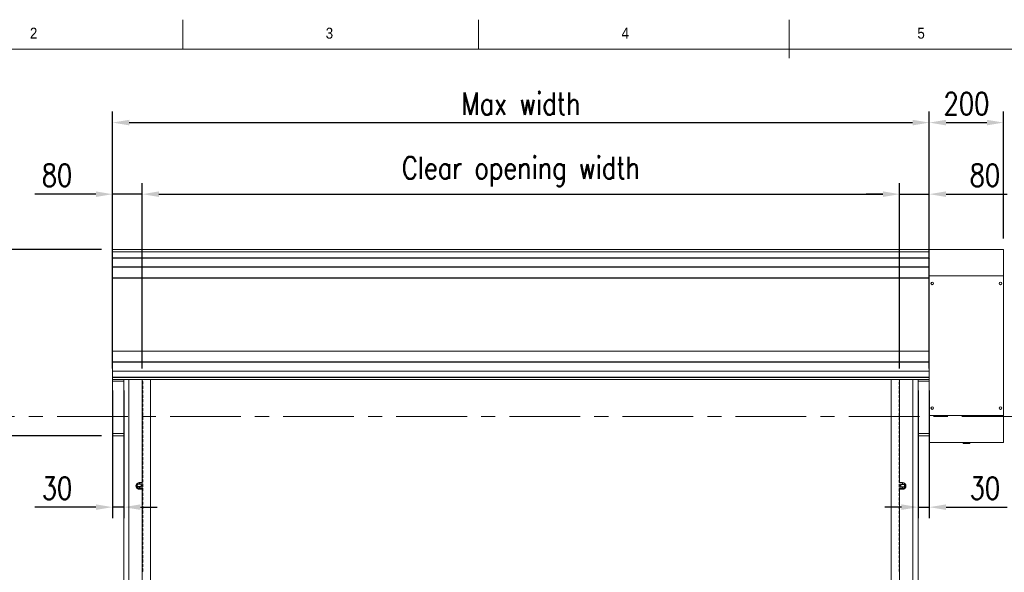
# Model space of a CAD drawing. Header units: millimetres. Extents: x 10824 to 17790, y 974 to 5976.
# Tile 5 of 6: x 12268 to 14922, y 4287 to 5776. Entities that reach past the tile are written whole.
import ezdxf

# ---------------------------------------------------------------- set-up
doc = ezdxf.new("R2010")
doc.units = ezdxf.units.MM
doc.header["$LTSCALE"] = 50
doc.header["$PDSIZE"] = -1
doc.linetypes.add('CENTERX2', pattern=[20.32, 12.7, -2.54, 2.54, -2.54])
doc.layers.add('FORMAT', color=7, linetype='Continuous')
doc.styles.add('NYIP', font='romans.shx', dxfattribs={"width": 0.8})
doc.styles.add('SLDTEXTSTYLE0', font='Gothic.ttf', dxfattribs={"width": 0.913})
doc.dimstyles.new('STANDARD35', dxfattribs={"dimscale": 35, "dimtxt": 2, "dimasz": 1.5, "dimexe": 1, "dimexo": 1, "dimgap": 0.7, "dimtad": 1, "dimdec": 0, "dimdsep": 46, "dimtxsty": 'NYIP', "dimcen": 0, "dimclrd": 1, "dimclre": 1, "dimclrt": 2, "dimadec": 0, "dimazin": 0, "dimtfac": 1, "dimtdec": 0, "dimtix": 1, "dimtmove": 0, "dimatfit": 3, "dimfxl": 0, "dimtvp": 1, "dimtolj": 1, "dimtzin": 0, "dimarcsym": 0})

# ---------------------------------------------------------------- blocks, each defined once
blk = doc.blocks.new('A$C7C9C4F3F')
at = {"color": 7, "lineweight": 5}
blk.add_line((8295, 11245.4), (8295, 11503.7), dxfattribs=at)
at = {"layer": 'FORMAT', "color": 7, "lineweight": 5}
for p, q in [((4209.3, 11503.7), (4209.3, 11304.4)), ((6202.3, 11304.4), (6202.3, 11503.7)), ((16199.3, 11304.4), (199.3, 11304.4))]:
    blk.add_line(p, q, dxfattribs=at)
at = {"color": 7, "lineweight": 5, "char_height": 73.8, "attachment_point": 1, "style": 'SLDTEXTSTYLE0'}
for s, insert in [('2', (3179.5, 11449.8)), ('3', (5172.6, 11449.8)), ('4', (7165.6, 11449.8)), ('5', (9158.6, 11449.8))]:
    blk.add_mtext(s, dxfattribs=dict(at, insert=insert))
blk = doc.blocks.new('*D60')
at = {"color": 1, "lineweight": -2, "transparency": 16777216}
for p, q in [((14949.6, 5156.5), (15141.3, 5156.5)), ((15111.3, 5111.5), (15111.3, 4681.5)), ((14949.6, 4636.5), (15141.3, 4636.5))]:
    blk.add_line(p, q, dxfattribs=at)
at = {"color": 1, "transparency": 16777216}
for points in [[(15103.8, 5111.5), (15118.8, 5111.5), (15111.3, 5156.5)], [(15103.8, 4681.5), (15118.8, 4681.5), (15111.3, 4636.5)]]:
    blk.add_solid(points, dxfattribs=at)
at = {"layer": 'Defpoints', "color": 0, "transparency": 16777216}
for p in [(14919.6, 5156.5), (14919.6, 4636.5), (15111.3, 4636.5)]:
    blk.add_point(p, dxfattribs=at)
at = {"color": 2, "lineweight": 5, "transparency": 16777216, "insert": (15060.3, 4896.5), "char_height": 60, "attachment_point": 5, "rotation": 90, "style": 'NYIP'}
blk.add_mtext('\\A1;520', dxfattribs=at)
blk = doc.blocks.new('*D65')
at = {"color": 1, "lineweight": -2, "transparency": 16777216}
for p, q in [((12518.6, 5186.5), (12518.6, 5528.7)), ((14719.6, 5186.5), (14719.6, 5528.7)), ((12563.6, 5498.7), (14674.6, 5498.7))]:
    blk.add_line(p, q, dxfattribs=at)
at = {"color": 1, "transparency": 16777216}
for points in [[(12563.6, 5506.2), (12563.6, 5491.2), (12518.6, 5498.7)], [(14674.6, 5506.2), (14674.6, 5491.2), (14719.6, 5498.7)]]:
    blk.add_solid(points, dxfattribs=at)
at = {"layer": 'Defpoints', "color": 0, "transparency": 16777216}
for p in [(14719.6, 5498.7), (12518.6, 5156.5), (14719.6, 5156.5)]:
    blk.add_point(p, dxfattribs=at)
at = {"color": 2, "lineweight": 5, "transparency": 16777216, "insert": (13619.1, 5549.7), "char_height": 60, "attachment_point": 5, "style": 'NYIP'}
blk.add_mtext('\\A1;Max width', dxfattribs=at)
blk = doc.blocks.new('*D72')
at = {"color": 1, "lineweight": -2, "transparency": 16777216}
for p, q in [((12488.6, 5156.5), (11710.5, 5156.5)), ((11740.5, 5111.5), (11740.5, 2903.6)), ((12518.6, 2858.6), (11710.5, 2858.6))]:
    blk.add_line(p, q, dxfattribs=at)
at = {"color": 1, "transparency": 16777216}
for points in [[(11733, 5111.5), (11748, 5111.5), (11740.5, 5156.5)], [(11733, 2903.6), (11748, 2903.6), (11740.5, 2858.6)]]:
    blk.add_solid(points, dxfattribs=at)
at = {"layer": 'Defpoints', "color": 0, "transparency": 16777216}
for p in [(12518.6, 5156.5), (11740.5, 2858.6), (12548.6, 2858.6)]:
    blk.add_point(p, dxfattribs=at)
at = {"color": 2, "lineweight": 5, "transparency": 16777216, "insert": (11679.5, 4007.6), "char_height": 60, "attachment_point": 5, "rotation": 90, "style": 'NYIP'}
blk.add_mtext('\\A1;Max height', dxfattribs=at)
blk = doc.blocks.new('*D77')
at = {"color": 1, "lineweight": -2, "transparency": 16777216}
for p, q in [((14719.6, 5186.5), (14719.6, 5528.7)), ((14919.6, 5186.5), (14919.6, 5528.7)), ((14764.6, 5498.7), (14874.6, 5498.7))]:
    blk.add_line(p, q, dxfattribs=at)
at = {"color": 1, "transparency": 16777216}
for points in [[(14764.6, 5506.2), (14764.6, 5491.2), (14719.6, 5498.7)], [(14874.6, 5506.2), (14874.6, 5491.2), (14919.6, 5498.7)]]:
    blk.add_solid(points, dxfattribs=at)
at = {"layer": 'Defpoints', "color": 0, "transparency": 16777216}
for p in [(14919.6, 5498.7), (14719.6, 5156.5), (14919.6, 5156.5)]:
    blk.add_point(p, dxfattribs=at)
at = {"color": 2, "lineweight": 5, "transparency": 16777216, "insert": (14819.6, 5549.7), "char_height": 60, "attachment_point": 5, "style": 'NYIP'}
blk.add_mtext('\\A1;200', dxfattribs=at)
blk = doc.blocks.new('*D80')
at = {"color": 1, "lineweight": -2, "transparency": 16777216}
for p, q in [((12518.6, 4776.5), (12518.6, 4432.6)), ((12548.6, 4776.5), (12548.6, 4432.6)), ((12473.6, 4462.6), (12308.9, 4462.6)), ((12548.6, 4462.6), (12518.6, 4462.6)), ((12593.6, 4462.6), (12638.6, 4462.6))]:
    blk.add_line(p, q, dxfattribs=at)
at = {"color": 1, "transparency": 16777216}
for points in [[(12473.6, 4470.1), (12473.6, 4455.1), (12518.6, 4462.6)], [(12593.6, 4470.1), (12593.6, 4455.1), (12548.6, 4462.6)]]:
    blk.add_solid(points, dxfattribs=at)
at = {"layer": 'Defpoints', "color": 0, "transparency": 16777216}
for p in [(12518.6, 4806.5), (12548.6, 4806.5), (12548.6, 4462.6)]:
    blk.add_point(p, dxfattribs=at)
at = {"color": 2, "lineweight": 5, "transparency": 16777216, "insert": (12368.7, 4513.6), "char_height": 60, "attachment_point": 5, "style": 'NYIP'}
blk.add_mtext('\\A1;30', dxfattribs=at)
blk = doc.blocks.new('*D81')
at = {"color": 1, "lineweight": -2, "transparency": 16777216}
for p, q in [((12518.6, 4836.5), (12518.6, 5335.8)), ((12598.6, 4836.5), (12598.6, 5335.8)), ((12473.6, 5305.8), (12308.9, 5305.8)), ((12598.6, 5305.8), (12518.6, 5305.8)), ((12643.6, 5305.8), (12688.6, 5305.8))]:
    blk.add_line(p, q, dxfattribs=at)
at = {"color": 1, "transparency": 16777216}
for points in [[(12473.6, 5313.3), (12473.6, 5298.3), (12518.6, 5305.8)], [(12643.6, 5313.3), (12643.6, 5298.3), (12598.6, 5305.8)]]:
    blk.add_solid(points, dxfattribs=at)
at = {"layer": 'Defpoints', "color": 0, "transparency": 16777216}
for p in [(12598.6, 5305.8), (12518.6, 4806.5), (12598.6, 4806.5)]:
    blk.add_point(p, dxfattribs=at)
at = {"color": 2, "lineweight": 5, "transparency": 16777216, "insert": (12368.7, 5356.8), "char_height": 60, "attachment_point": 5, "style": 'NYIP'}
blk.add_mtext('\\A1;80', dxfattribs=at)
blk = doc.blocks.new('*D84')
at = {"color": 1, "lineweight": -2, "transparency": 16777216}
for p, q in [((12598.6, 4836.5), (12598.6, 5335.8)), ((14639.6, 4836.5), (14639.6, 5335.8)), ((12643.6, 5305.8), (14594.6, 5305.8))]:
    blk.add_line(p, q, dxfattribs=at)
at = {"color": 1, "transparency": 16777216}
for points in [[(12643.6, 5313.3), (12643.6, 5298.3), (12598.6, 5305.8)], [(14594.6, 5313.3), (14594.6, 5298.3), (14639.6, 5305.8)]]:
    blk.add_solid(points, dxfattribs=at)
at = {"layer": 'Defpoints', "color": 0, "transparency": 16777216}
for p in [(14639.6, 5305.8), (12598.6, 4806.5), (14639.6, 4806.5)]:
    blk.add_point(p, dxfattribs=at)
at = {"color": 2, "lineweight": 5, "transparency": 16777216, "insert": (13619.1, 5366.8), "char_height": 60, "attachment_point": 5, "style": 'NYIP'}
blk.add_mtext('\\A1;Clear opening width', dxfattribs=at)
blk = doc.blocks.new('*D85')
at = {"color": 1, "lineweight": -2, "transparency": 16777216}
for p, q in [((14689.6, 4776.5), (14689.6, 4432.6)), ((14719.6, 4776.5), (14719.6, 4432.6)), ((14644.6, 4462.6), (14599.6, 4462.6)), ((14689.6, 4462.6), (14719.6, 4462.6)), ((14764.6, 4462.6), (14929.3, 4462.6))]:
    blk.add_line(p, q, dxfattribs=at)
at = {"color": 1, "transparency": 16777216}
for points in [[(14644.6, 4470.1), (14644.6, 4455.1), (14689.6, 4462.6)], [(14764.6, 4470.1), (14764.6, 4455.1), (14719.6, 4462.6)]]:
    blk.add_solid(points, dxfattribs=at)
at = {"layer": 'Defpoints', "color": 0, "transparency": 16777216}
for p in [(14689.6, 4806.5), (14719.6, 4806.5), (14689.6, 4462.6)]:
    blk.add_point(p, dxfattribs=at)
at = {"color": 2, "lineweight": 5, "transparency": 16777216, "insert": (14869.4, 4513.6), "char_height": 60, "attachment_point": 5, "rotation": 0, "style": 'NYIP'}
blk.add_mtext('\\A1;30', dxfattribs=at)
blk = doc.blocks.new('*D86')
at = {"color": 1, "lineweight": -2, "transparency": 16777216}
for p, q in [((14639.6, 4836.5), (14639.6, 5335.8)), ((14719.6, 4836.5), (14719.6, 5335.8)), ((14594.6, 5305.8), (14549.6, 5305.8)), ((14639.6, 5305.8), (14719.6, 5305.8)), ((14764.6, 5305.8), (14929.3, 5305.8))]:
    blk.add_line(p, q, dxfattribs=at)
at = {"color": 1, "transparency": 16777216}
for points in [[(14594.6, 5313.3), (14594.6, 5298.3), (14639.6, 5305.8)], [(14764.6, 5313.3), (14764.6, 5298.3), (14719.6, 5305.8)]]:
    blk.add_solid(points, dxfattribs=at)
at = {"layer": 'Defpoints', "color": 0, "transparency": 16777216}
for p in [(14639.6, 5305.8), (14639.6, 4806.5), (14719.6, 4806.5)]:
    blk.add_point(p, dxfattribs=at)
at = {"color": 2, "lineweight": 5, "transparency": 16777216, "insert": (14869.4, 5356.8), "char_height": 60, "attachment_point": 5, "rotation": 0, "style": 'NYIP'}
blk.add_mtext('\\A1;80', dxfattribs=at)
blk = doc.blocks.new('*D87')
at = {"color": 1, "lineweight": -2, "transparency": 16777216}
for p, q in [((12488.6, 5156.5), (12187.3, 5156.5)), ((12217.3, 4700), (12217.3, 5111.5)), ((12488.6, 4655), (12187.3, 4655))]:
    blk.add_line(p, q, dxfattribs=at)
at = {"color": 1, "transparency": 16777216}
for points in [[(12209.8, 5111.5), (12224.8, 5111.5), (12217.3, 5156.5)], [(12209.8, 4700), (12224.8, 4700), (12217.3, 4655)]]:
    blk.add_solid(points, dxfattribs=at)
at = {"layer": 'Defpoints', "color": 0, "transparency": 16777216}
for p in [(12217.3, 5156.5), (12518.6, 5156.5), (12518.6, 4655)]:
    blk.add_point(p, dxfattribs=at)
at = {"color": 2, "lineweight": 5, "transparency": 16777216, "insert": (12166.3, 4905.8), "char_height": 60, "attachment_point": 5, "rotation": 90, "style": 'NYIP'}
blk.add_mtext('\\A1;500', dxfattribs=at)

msp = doc.modelspace()

# ---------------------------------------------------------------- linework, layer by layer
at = {"color": 7, "lineweight": 5, "true_color": 0xffffff}
msp.add_line((12518.6, 4655), (12518.6, 5156.5), dxfattribs=at)
at = {"color": 7, "lineweight": 5}
for p, q in [((12518.6, 5156.5), (14719.6, 5156.5)), ((12518.6, 5156.5), (14719.6, 5156.5)), ((12518.6, 5150.8), (14719.6, 5150.8)), ((12518.6, 5150.5), (14719.6, 5150.5)), ((14919.6, 5156.5), (14719.6, 5156.5)), ((14719.6, 5156.5), (14719.6, 5150.8)), ((14719.6, 5156.5), (14719.6, 5150.8)), ((14719.6, 5156.5), (14719.6, 5156.5)), ((14719.6, 5156.5), (14719.6, 5156.5)), ((14719.6, 5150.8), (14719.6, 5150.5)), ((14719.6, 5150.8), (14719.6, 5150.5)), ((14719.6, 5150.5), (14719.6, 5134.4)), ((14719.6, 5150.5), (14719.6, 5134.4)), ((14919.6, 5085.5), (14919.6, 5156.5)), ((12518.6, 5134.4), (14719.6, 5134.4)), ((12518.6, 5133.7), (14719.6, 5133.7)), ((14719.6, 5134.4), (14719.6, 5133.7)), ((14719.6, 5134.4), (14719.6, 5133.7)), ((14719.7, 5133.7), (14719.6, 5132.7)), ((14719.6, 5133.7), (14719.6, 5109.7)), ((14719.6, 5133.7), (14719.6, 5109.7)), ((12518.6, 5109.7), (14719.6, 5109.7)), ((12518.6, 5108.8), (14719.6, 5108.8)), ((14719.6, 5109.7), (14719.6, 5108.8)), ((14719.6, 5109.7), (14719.6, 5108.8)), ((14719.6, 5108.8), (14719.6, 5080.4)), ((14719.6, 5108.8), (14719.6, 5080.4)), ((12518.6, 5080.4), (14719.6, 5080.4)), ((12518.6, 5079.9), (14719.6, 5079.9)), ((14919.6, 5085.5), (14719.6, 5085.5)), ((14719.6, 5080.4), (14719.6, 5079.9)), ((14719.6, 5080.4), (14719.6, 5079.9)), ((14719.6, 5079.9), (14719.6, 5077.8)), ((14719.6, 5079.9), (14719.6, 4883.1)), ((14719.6, 5066.5), (14719.6, 5077.8)), ((14919.6, 4709.5), (14919.6, 5085.5)), ((12518.6, 4883.1), (14719.6, 4883.1)), ((12518.6, 4882.6), (14719.6, 4882.6)), ((14719.6, 4883.1), (14719.6, 4882.6)), ((14719.6, 4882.6), (14719.6, 4854.2)), ((12518.6, 4854.2), (14719.6, 4854.2)), ((12518.6, 4853.3), (14719.6, 4853.3)), ((12518.6, 4829.3), (14719.6, 4829.3)), ((14719.6, 4854.2), (14719.6, 4853.3)), ((14719.6, 4853.3), (14719.6, 4829.3)), ((14719.6, 4829.3), (14719.6, 4828.6)), ((12518.6, 4828.6), (14719.6, 4828.6)), ((12518.6, 4812.6), (14719.6, 4812.6)), ((12518.6, 4812.2), (14719.6, 4812.2)), ((12518.6, 4806.6), (14719.6, 4806.6)), ((12518.6, 4806.5), (14719.6, 4806.5)), ((12548.6, 4801.6), (12548.6, 4806.5)), ((12562.6, 4806.5), (12562.6, 2858.6)), ((12598.6, 4806.5), (12598.6, 4528.6)), ((12600.1, 4805.5), (12598.6, 4805.5)), ((12600.1, 4806.5), (12600.1, 4805.5)), ((12621.1, 3138), (12621.1, 4806.5)), ((14617.1, 4806.5), (14617.1, 3138)), ((14638.1, 4804.8), (14638.1, 4806.5)), ((14638.1, 4804.8), (14639.6, 4804.8)), ((14639.6, 4528.6), (14639.6, 4806.5)), ((14675.6, 3243.6), (14675.6, 4806.5)), ((14689.6, 4801.6), (14689.6, 4806.5)), ((14719.6, 4828.6), (14719.6, 4812.6)), ((14719.6, 4812.6), (14719.6, 4812.2)), ((14719.6, 4812.2), (14719.6, 4806.6)), ((14719.6, 4806.6), (14719.6, 4806.5)), ((14719.6, 4801.6), (14719.6, 4806.5)), ((12518.6, 4801.6), (12548.6, 4801.6)), ((12548.6, 4661.5), (12548.6, 4801.6)), ((12600.1, 4801.3), (12598.6, 4801.3)), ((12600.1, 4793.5), (12598.6, 4793.5)), ((12600.1, 4789.3), (12598.6, 4789.3)), ((12600.1, 4781.5), (12598.6, 4781.5)), ((12600.1, 4777.3), (12598.6, 4777.3)), ((12600.1, 4801.3), (12600.1, 4793.5)), ((12600.1, 4789.3), (12600.1, 4781.5)), ((12600.1, 4777.3), (12600.1, 4769.5)), ((14638.1, 4792.8), (14638.1, 4800.5)), ((14638.1, 4800.5), (14639.6, 4800.5)), ((14638.1, 4792.8), (14639.6, 4792.8)), ((14638.1, 4780.8), (14638.1, 4788.5)), ((14638.1, 4788.5), (14639.6, 4788.5)), ((14638.1, 4780.8), (14639.6, 4780.8)), ((14638.1, 4768.8), (14638.1, 4776.5)), ((14638.1, 4776.5), (14639.6, 4776.5)), ((14689.6, 4801.6), (14719.6, 4801.6)), ((14689.6, 4661.5), (14689.6, 4801.6)), ((14719.6, 4661.4), (14719.6, 4801.6)), ((12600.1, 4769.5), (12598.6, 4769.5)), ((12600.1, 4765.3), (12598.6, 4765.3)), ((12600.1, 4757.5), (12598.6, 4757.5)), ((12600.1, 4753.3), (12598.6, 4753.3)), ((12600.1, 4765.3), (12600.1, 4757.5)), ((12600.1, 4753.3), (12600.1, 4745.5)), ((14638.1, 4768.8), (14639.6, 4768.8)), ((14638.1, 4756.8), (14638.1, 4764.5)), ((14638.1, 4764.5), (14639.6, 4764.5)), ((14638.1, 4756.8), (14639.6, 4756.8)), ((14638.1, 4752.5), (14639.6, 4752.5)), ((14638.1, 4744.8), (14638.1, 4752.5)), ((12600.1, 4745.5), (12598.6, 4745.5)), ((12600.1, 4741.3), (12598.6, 4741.3)), ((12600.1, 4733.5), (12598.6, 4733.5)), ((12600.1, 4729.3), (12598.6, 4729.3)), ((12600.1, 4741.3), (12600.1, 4733.5)), ((12600.1, 4729.3), (12600.1, 4721.5)), ((14638.1, 4744.8), (14639.6, 4744.8)), ((14638.1, 4732.8), (14638.1, 4740.5)), ((14638.1, 4740.5), (14639.6, 4740.5)), ((14638.1, 4732.8), (14639.6, 4732.8)), ((14638.1, 4728.5), (14639.6, 4728.5)), ((14638.1, 4720.8), (14638.1, 4728.5)), ((12600.1, 4721.5), (12598.6, 4721.5)), ((12600.1, 4717.3), (12598.6, 4717.3)), ((12600.1, 4709.5), (12598.6, 4709.5)), ((12600.1, 4705.3), (12598.6, 4705.3)), ((12600.1, 4697.5), (12598.6, 4697.5)), ((12600.1, 4717.3), (12600.1, 4709.5)), ((12600.1, 4705.3), (12600.1, 4697.5)), ((14638.1, 4720.8), (14639.6, 4720.8)), ((14638.1, 4708.8), (14638.1, 4716.5)), ((14638.1, 4716.5), (14639.6, 4716.5)), ((14638.1, 4708.8), (14639.6, 4708.8)), ((14638.1, 4704.5), (14639.6, 4704.5)), ((14638.1, 4696.8), (14638.1, 4704.5)), ((14638.1, 4696.8), (14639.6, 4696.8)), ((14919.6, 4709.5), (14719.6, 4709.5)), ((14919.6, 4636.5), (14919.6, 4709.5)), ((12600.1, 4693.3), (12598.6, 4693.3)), ((12600.1, 4685.5), (12598.6, 4685.5)), ((12600.1, 4681.3), (12598.6, 4681.3)), ((12600.1, 4673.5), (12598.6, 4673.5)), ((12600.1, 4693.3), (12600.1, 4685.5)), ((12600.1, 4681.3), (12600.1, 4673.5)), ((14638.1, 4692.5), (14639.6, 4692.5)), ((14638.1, 4684.8), (14638.1, 4692.5)), ((14638.1, 4684.8), (14639.6, 4684.8)), ((14638.1, 4680.5), (14639.6, 4680.5)), ((14638.1, 4672.8), (14638.1, 4680.5)), ((14638.1, 4672.8), (14639.6, 4672.8)), ((12518.6, 4661.4), (12548.6, 4661.4)), ((12518.6, 4655), (12548.6, 4655)), ((12548.6, 4661.5), (12548.6, 2858.6)), ((12600.1, 4669.3), (12598.6, 4669.3)), ((12600.1, 4661.5), (12598.6, 4661.5)), ((12600.1, 4657.3), (12598.6, 4657.3)), ((12600.1, 4649.5), (12598.6, 4649.5)), ((12600.1, 4645.3), (12598.6, 4645.3)), ((12600.1, 4669.3), (12600.1, 4661.5)), ((12600.1, 4657.3), (12600.1, 4649.5)), ((12600.1, 4645.3), (12600.1, 4637.5)), ((14638.1, 4668.5), (14639.6, 4668.5)), ((14638.1, 4660.8), (14638.1, 4668.5)), ((14638.1, 4660.8), (14639.6, 4660.8)), ((14638.1, 4648.8), (14638.1, 4656.5)), ((14638.1, 4656.5), (14639.6, 4656.5)), ((14638.1, 4648.8), (14639.6, 4648.8)), ((14638.1, 4636.8), (14638.1, 4644.5)), ((14638.1, 4644.5), (14639.6, 4644.5)), ((14689.6, 3208.8), (14689.6, 4661.5)), ((14689.6, 4661.4), (14719.6, 4661.4)), ((14689.6, 4655), (14719.6, 4655)), ((14719.6, 4655), (14719.6, 4661.4)), ((12600.1, 4637.5), (12598.6, 4637.5)), ((12600.1, 4633.3), (12598.6, 4633.3)), ((12600.1, 4625.5), (12598.6, 4625.5)), ((12600.1, 4621.3), (12598.6, 4621.3)), ((12600.1, 4633.3), (12600.1, 4625.5)), ((12600.1, 4621.3), (12600.1, 4613.5)), ((14638.1, 4636.8), (14639.6, 4636.8)), ((14638.1, 4624.8), (14638.1, 4632.5)), ((14638.1, 4632.5), (14639.6, 4632.5)), ((14638.1, 4624.8), (14639.6, 4624.8)), ((14638.1, 4620.5), (14639.6, 4620.5)), ((14638.1, 4612.8), (14638.1, 4620.5)), ((14719.6, 4638.5), (14719.6, 4636.5)), ((14919.6, 4636.5), (14719.6, 4636.5)), ((14810.6, 4633.8), (14810.6, 4636.5)), ((14819.6, 4633.8), (14810.6, 4633.8)), ((14828.6, 4633.8), (14819.6, 4633.8)), ((14828.6, 4636.5), (14828.6, 4633.8)), ((12600.1, 4613.5), (12598.6, 4613.5)), ((12600.1, 4609.3), (12598.6, 4609.3)), ((12600.1, 4601.5), (12598.6, 4601.5)), ((12600.1, 4597.3), (12598.6, 4597.3)), ((12600.1, 4609.3), (12600.1, 4601.5)), ((12600.1, 4597.3), (12600.1, 4589.5)), ((14638.1, 4612.8), (14639.6, 4612.8)), ((14638.1, 4608.5), (14639.6, 4608.5)), ((14638.1, 4600.8), (14638.1, 4608.5)), ((14638.1, 4600.8), (14639.6, 4600.8)), ((14638.1, 4588.8), (14638.1, 4596.5)), ((14638.1, 4596.5), (14639.6, 4596.5)), ((12600.1, 4589.5), (12598.6, 4589.5)), ((12600.1, 4585.3), (12598.6, 4585.3)), ((12600.1, 4577.5), (12598.6, 4577.5)), ((12600.1, 4573.3), (12598.6, 4573.3)), ((12600.1, 4565.5), (12598.6, 4565.5)), ((12600.1, 4585.3), (12600.1, 4577.5)), ((12600.1, 4573.3), (12600.1, 4565.5)), ((14638.1, 4588.8), (14639.6, 4588.8)), ((14638.1, 4584.5), (14639.6, 4584.5)), ((14638.1, 4576.8), (14638.1, 4584.5)), ((14638.1, 4576.8), (14639.6, 4576.8)), ((14638.1, 4572.5), (14639.6, 4572.5)), ((14638.1, 4564.8), (14638.1, 4572.5)), ((14638.1, 4564.8), (14639.6, 4564.8)), ((12600.1, 4561.3), (12598.6, 4561.3)), ((12600.1, 4553.5), (12598.6, 4553.5)), ((12600.1, 4549.3), (12598.6, 4549.3)), ((12600.1, 4541.5), (12598.6, 4541.5)), ((12600.1, 4561.3), (12600.1, 4553.5)), ((12600.1, 4549.3), (12600.1, 4541.5)), ((14638.1, 4560.5), (14639.6, 4560.5)), ((14638.1, 4552.8), (14638.1, 4560.5)), ((14638.1, 4552.8), (14639.6, 4552.8)), ((14638.1, 4548.5), (14639.6, 4548.5)), ((14638.1, 4540.8), (14638.1, 4548.5)), ((14638.1, 4540.8), (14639.6, 4540.8)), ((12583, 4514.7), (12583, 4524.4)), ((12585.8, 4527.2), (12585.8, 4525.4)), ((12585.8, 4517.4), (12585.8, 4513.4)), ((12586.1, 4525.1), (12586.1, 4525.4)), ((12586.1, 4525.4), (12591.1, 4525.4)), ((12586.1, 4524.8), (12586.1, 4525.1)), ((12586.1, 4525.1), (12595.6, 4525.1)), ((12595.3, 4524.8), (12586.1, 4524.8)), ((12586.1, 4518), (12595.3, 4518)), ((12586.1, 4517.7), (12586.1, 4518)), ((12595.6, 4517.7), (12586.1, 4517.7)), ((12586.1, 4517.4), (12586.1, 4517.7)), ((12591.1, 4517.4), (12586.1, 4517.4)), ((12586.1, 4513.1), (12586.1, 4513.4)), ((12586.1, 4513.4), (12591.1, 4513.4)), ((12586.1, 4512.8), (12586.1, 4513.1)), ((12586.1, 4513.1), (12595.6, 4513.1)), ((12595.3, 4512.8), (12586.1, 4512.8)), ((12598.6, 4528.6), (12590.6, 4528.6)), ((12591.1, 4528.6), (12591.1, 4525.3)), ((12591.1, 4525.3), (12595.6, 4525.3)), ((12595.6, 4517.5), (12591.1, 4517.5)), ((12591.1, 4517.5), (12591.1, 4513.3)), ((12591.1, 4513.3), (12595.6, 4513.3)), ((12595.3, 4518), (12595.3, 4524.8)), ((12595.3, 4510.6), (12595.3, 4512.8)), ((12595.6, 4525.3), (12595.6, 4525.1)), ((12600.1, 4525.3), (12595.6, 4525.3)), ((12595.6, 4525.1), (12595.6, 4517.7)), ((12595.6, 4517.7), (12595.6, 4517.5)), ((12600.1, 4517.5), (12595.6, 4517.5)), ((12595.6, 4513.3), (12595.6, 4513.1)), ((12600.1, 4513.3), (12595.6, 4513.3)), ((12595.6, 4513.1), (12595.6, 4510.6)), ((12600.1, 4537.3), (12598.6, 4537.3)), ((12600.1, 4529.5), (12598.6, 4529.5)), ((12600.1, 4537.3), (12600.1, 4529.5)), ((12600.1, 4525.3), (12600.1, 4517.5)), ((12600.1, 4513.3), (12600.1, 4505.5)), ((14638.1, 4536.5), (14639.6, 4536.5)), ((14638.1, 4528.8), (14638.1, 4536.5)), ((14638.1, 4528.8), (14639.6, 4528.8)), ((14638.1, 4524.5), (14642.6, 4524.5)), ((14638.1, 4516.8), (14638.1, 4524.5)), ((14638.1, 4516.8), (14642.6, 4516.8)), ((14638.1, 4512.5), (14642.6, 4512.5)), ((14638.1, 4504.8), (14638.1, 4512.5)), ((14647.6, 4528.6), (14639.6, 4528.6)), ((14642.6, 4524.3), (14642.6, 4524.6)), ((14642.6, 4524.6), (14647.1, 4524.6)), ((14642.6, 4524.3), (14652.1, 4524.3)), ((14642.6, 4517), (14642.6, 4524.3)), ((14652.1, 4517), (14642.6, 4517)), ((14642.6, 4516.7), (14642.6, 4517)), ((14647.1, 4516.7), (14642.6, 4516.7)), ((14642.6, 4512.3), (14642.6, 4512.6)), ((14642.6, 4512.6), (14647.1, 4512.6)), ((14642.6, 4512.3), (14652.1, 4512.3)), ((14642.6, 4510.6), (14642.6, 4512.3)), ((14652.1, 4524), (14642.9, 4524)), ((14642.9, 4524), (14642.9, 4517.3)), ((14642.9, 4517.3), (14652.1, 4517.3)), ((14652.1, 4512), (14642.9, 4512)), ((14642.9, 4512), (14642.9, 4510.6)), ((14647.1, 4524.6), (14647.1, 4528.6)), ((14647.1, 4524.7), (14652.1, 4524.7)), ((14652.1, 4516.7), (14647.1, 4516.7)), ((14647.1, 4512.6), (14647.1, 4516.7)), ((14647.1, 4512.7), (14652.1, 4512.7)), ((14652.1, 4524.7), (14652.1, 4524.3)), ((14652.1, 4524.3), (14652.1, 4524)), ((14652.1, 4517.3), (14652.1, 4517)), ((14652.1, 4517), (14652.1, 4516.7)), ((14652.1, 4512.7), (14652.1, 4512.3)), ((14652.1, 4512.3), (14652.1, 4512)), ((14652.3, 4524.6), (14652.3, 4527.2)), ((14652.3, 4512.6), (14652.3, 4516.7)), ((14655.1, 4524.4), (14655.1, 4514.7)), ((12590.6, 4510.6), (12598.6, 4510.6)), ((12598.6, 4510.6), (12598.6, 2858.6)), ((12600.1, 4505.5), (12598.6, 4505.5)), ((12600.1, 4501.3), (12598.6, 4501.3)), ((12600.1, 4493.5), (12598.6, 4493.5)), ((12600.1, 4489.3), (12598.6, 4489.3)), ((12600.1, 4501.3), (12600.1, 4493.5)), ((12600.1, 4489.3), (12600.1, 4481.5)), ((14638.1, 4504.8), (14639.6, 4504.8)), ((14638.1, 4492.8), (14638.1, 4500.5)), ((14638.1, 4500.5), (14639.6, 4500.5)), ((14638.1, 4492.8), (14639.6, 4492.8)), ((14638.1, 4488.5), (14639.6, 4488.5)), ((14638.1, 4480.8), (14638.1, 4488.5)), ((14639.6, 2858.6), (14639.6, 4510.6)), ((14639.6, 4510.6), (14647.6, 4510.6)), ((12600.1, 4481.5), (12598.6, 4481.5)), ((12600.1, 4477.3), (12598.6, 4477.3)), ((12600.1, 4469.5), (12598.6, 4469.5)), ((12600.1, 4465.3), (12598.6, 4465.3)), ((12600.1, 4477.3), (12600.1, 4469.5)), ((12600.1, 4465.3), (12600.1, 4457.5)), ((14638.1, 4480.8), (14639.6, 4480.8)), ((14638.1, 4476.5), (14639.6, 4476.5)), ((14638.1, 4468.8), (14638.1, 4476.5)), ((14638.1, 4468.8), (14639.6, 4468.8)), ((14638.1, 4464.5), (14639.6, 4464.5)), ((14638.1, 4456.8), (14638.1, 4464.5)), ((12600.1, 4457.5), (12598.6, 4457.5)), ((12600.1, 4453.3), (12598.6, 4453.3)), ((12600.1, 4445.5), (12598.6, 4445.5)), ((12600.1, 4441.3), (12598.6, 4441.3)), ((12600.1, 4433.5), (12598.6, 4433.5)), ((12600.1, 4453.3), (12600.1, 4445.5)), ((12600.1, 4441.3), (12600.1, 4433.5)), ((14638.1, 4456.8), (14639.6, 4456.8)), ((14638.1, 4444.8), (14638.1, 4452.5)), ((14638.1, 4452.5), (14639.6, 4452.5)), ((14638.1, 4444.8), (14639.6, 4444.8)), ((14638.1, 4440.5), (14639.6, 4440.5)), ((14638.1, 4432.8), (14638.1, 4440.5)), ((14638.1, 4432.8), (14639.6, 4432.8)), ((12600.1, 4429.3), (12598.6, 4429.3)), ((12600.1, 4421.5), (12598.6, 4421.5)), ((12600.1, 4417.3), (12598.6, 4417.3)), ((12600.1, 4409.5), (12598.6, 4409.5)), ((12600.1, 4405.3), (12598.6, 4405.3)), ((12600.1, 4429.3), (12600.1, 4421.5)), ((12600.1, 4417.3), (12600.1, 4409.5)), ((12600.1, 4405.3), (12600.1, 4397.5)), ((14638.1, 4420.8), (14638.1, 4428.5)), ((14638.1, 4428.5), (14639.6, 4428.5)), ((14638.1, 4420.8), (14639.6, 4420.8)), ((14638.1, 4408.8), (14638.1, 4416.5)), ((14638.1, 4416.5), (14639.6, 4416.5)), ((14638.1, 4408.8), (14639.6, 4408.8)), ((12600.1, 4397.5), (12598.6, 4397.5)), ((12600.1, 4393.3), (12598.6, 4393.3)), ((12600.1, 4385.5), (12598.6, 4385.5)), ((12600.1, 4381.3), (12598.6, 4381.3)), ((12600.1, 4393.3), (12600.1, 4385.5)), ((12600.1, 4381.3), (12600.1, 4373.5)), ((14638.1, 4404.5), (14639.6, 4404.5)), ((14638.1, 4396.8), (14638.1, 4404.5)), ((14638.1, 4396.8), (14639.6, 4396.8)), ((14638.1, 4384.8), (14638.1, 4392.5)), ((14638.1, 4392.5), (14639.6, 4392.5)), ((14638.1, 4384.8), (14639.6, 4384.8)), ((14638.1, 4380.5), (14639.6, 4380.5)), ((14638.1, 4372.8), (14638.1, 4380.5)), ((12600.1, 4373.5), (12598.6, 4373.5)), ((12600.1, 4369.3), (12598.6, 4369.3)), ((12600.1, 4361.5), (12598.6, 4361.5)), ((12600.1, 4357.3), (12598.6, 4357.3)), ((12600.1, 4369.3), (12600.1, 4361.5)), ((12600.1, 4357.3), (12600.1, 4349.5)), ((14638.1, 4372.8), (14639.6, 4372.8)), ((14638.1, 4360.8), (14638.1, 4368.5)), ((14638.1, 4368.5), (14639.6, 4368.5)), ((14638.1, 4360.8), (14639.6, 4360.8)), ((14638.1, 4356.5), (14639.6, 4356.5)), ((14638.1, 4348.8), (14638.1, 4356.5)), ((12600.1, 4349.5), (12598.6, 4349.5)), ((12600.1, 4345.3), (12598.6, 4345.3)), ((12600.1, 4337.5), (12598.6, 4337.5)), ((12600.1, 4333.3), (12598.6, 4333.3)), ((12600.1, 4325.5), (12598.6, 4325.5)), ((12600.1, 4345.3), (12600.1, 4337.5)), ((12600.1, 4333.3), (12600.1, 4325.5)), ((14638.1, 4348.8), (14639.6, 4348.8)), ((14638.1, 4336.8), (14638.1, 4344.5)), ((14638.1, 4344.5), (14639.6, 4344.5)), ((14638.1, 4336.8), (14639.6, 4336.8)), ((14638.1, 4324.8), (14638.1, 4332.5)), ((14638.1, 4332.5), (14639.6, 4332.5)), ((12600.1, 4321.3), (12598.6, 4321.3)), ((12600.1, 4313.5), (12598.6, 4313.5)), ((12600.1, 4309.3), (12598.6, 4309.3)), ((12600.1, 4301.5), (12598.6, 4301.5)), ((12600.1, 4321.3), (12600.1, 4313.5)), ((12600.1, 4309.3), (12600.1, 4301.5)), ((14638.1, 4324.8), (14639.6, 4324.8)), ((14638.1, 4312.8), (14638.1, 4320.5)), ((14638.1, 4320.5), (14639.6, 4320.5)), ((14638.1, 4312.8), (14639.6, 4312.8)), ((14638.1, 4308.5), (14639.6, 4308.5)), ((14638.1, 4300.8), (14638.1, 4308.5)), ((14638.1, 4300.8), (14639.6, 4300.8)), ((12600.1, 4297.3), (12598.6, 4297.3)), ((12600.1, 4289.5), (12598.6, 4289.5)), ((12600.1, 4297.3), (12600.1, 4289.5)), ((14638.1, 4296.5), (14639.6, 4296.5)), ((14638.1, 4288.8), (14638.1, 4296.5)), ((14638.1, 4288.8), (14639.6, 4288.8))]:
    msp.add_line(p, q, dxfattribs=at)
at = {"lineweight": 5}
msp.add_line((12518.6, 5156.5), (12518.6, 4655), dxfattribs=at)
at = {"color": 1, "linetype": 'CENTERX2', "lineweight": 5, "ltscale": 0.3}
msp.add_line((16521.7, 4706.5), (11990.4, 4706.5), dxfattribs=at)
at = {"color": 7, "lineweight": 5, "flags": 128}
for points in [[(12584.2, 4523.1), (12584.1, 4523.1), (12584.1, 4523.1), (12584, 4523.1), (12584, 4523.1), (12584, 4523.1), (12583.9, 4523.1), (12583.9, 4523.1), (12583.9, 4523.1)], [(12583.9, 4519.7), (12583.9, 4519.7), (12583.9, 4519.7), (12584, 4519.7), (12584, 4519.7), (12584, 4519.7), (12584.1, 4519.7), (12584.1, 4519.7), (12584.2, 4519.7)], [(12584.1, 4520), (12584.1, 4520), (12584.1, 4520), (12584.1, 4520), (12584.1, 4519.9), (12584.1, 4519.9), (12584.2, 4519.8), (12584.2, 4519.8), (12584.2, 4519.7)], [(12595.3, 4524.8), (12595.3, 4524.8), (12595.4, 4524.9), (12595.4, 4524.9), (12595.5, 4525), (12595.5, 4525), (12595.5, 4525.1), (12595.6, 4525.1), (12595.6, 4525.1)], [(12595.3, 4518), (12595.3, 4518), (12595.4, 4517.9), (12595.4, 4517.9), (12595.5, 4517.8), (12595.5, 4517.8), (12595.5, 4517.8), (12595.6, 4517.8), (12595.6, 4517.7)], [(12595.3, 4512.8), (12595.3, 4512.8), (12595.4, 4512.9), (12595.4, 4512.9), (12595.5, 4513), (12595.5, 4513), (12595.5, 4513.1), (12595.6, 4513.1), (12595.6, 4513.1)], [(14642.9, 4524), (14642.8, 4524.1), (14642.8, 4524.1), (14642.7, 4524.2), (14642.7, 4524.2), (14642.6, 4524.3), (14642.6, 4524.3), (14642.6, 4524.3), (14642.6, 4524.3)], [(14642.9, 4517.3), (14642.8, 4517.2), (14642.8, 4517.2), (14642.7, 4517.1), (14642.7, 4517.1), (14642.6, 4517), (14642.6, 4517), (14642.6, 4517), (14642.6, 4517)], [(14642.9, 4512), (14642.8, 4512.1), (14642.8, 4512.1), (14642.7, 4512.2), (14642.7, 4512.2), (14642.6, 4512.3), (14642.6, 4512.3), (14642.6, 4512.3), (14642.6, 4512.3)], [(14652.1, 4512.3), (14652.5, 4512.3), (14652.8, 4512.2)], [(14652.4, 4512), (14652.4, 4512), (14652.1, 4512)], [(14654.2, 4522.4), (14654.2, 4522.4), (14654.2, 4522.4), (14654.2, 4522.4), (14654.1, 4522.4), (14654.1, 4522.4), (14654, 4522.4), (14654, 4522.3), (14653.9, 4522.3)], [(14654, 4522.1), (14654, 4522.1), (14654, 4522.1), (14654, 4522.1), (14654, 4522.1), (14654, 4522.2), (14654, 4522.2), (14654, 4522.3), (14653.9, 4522.3)], [(14653.9, 4519), (14654, 4519), (14654, 4519), (14654.1, 4519), (14654.1, 4519), (14654.2, 4518.9), (14654.2, 4518.9), (14654.2, 4518.9), (14654.2, 4518.9)]]:
    msp.add_lwpolyline(points, dxfattribs=at)
at = {"color": 7, "lineweight": 5}
for centre, radius in [((14727.6, 5065.5), 3.5), ((14911.6, 5065.5), 3.5), ((14727.6, 4729.5), 3.5), ((14911.6, 4729.5), 3.5), ((12597.8, 4521.4), 0.5), ((14640.3, 4520.7), 0.5)]:
    msp.add_circle(centre, radius, dxfattribs=at)
for centre, radius, start, end in [((12590.6, 4519.6), 9, 90, 270), ((12586.1, 4522.9), 2.5, 90, 172.8993), ((12586.1, 4519.9), 2.5, 187.1007, 270), ((12586.1, 4522.9), 2.17, 90, 174.3484), ((12584.2, 4523.1), 0.299, 174.1502, 249.2942), ((12584.2, 4519.7), 0.299, 110.707, 185.851), ((12586.1, 4519.9), 2.17, 185.6516, 270), ((12570, 4528.3), 15.1, 338.8058, 339.9422), ((12583.6, 4521.4), 1.5, 290.6222, 69.3778), ((12586.1, 4522.9), 1.88, 90, 174.3484), ((12583.6, 4521.4), 1.8, 290.6222, 69.3778), ((12586.1, 4519.9), 1.88, 185.6516, 270), ((12586.1, 4510.9), 2.5, 90, 127.6374), ((12586.1, 4510.9), 2.17, 90, 125.9017), ((12586.1, 4510.9), 1.88, 90, 123.4094), ((14647.6, 4519.6), 9, 270, 90), ((14652.1, 4522.2), 2.5, 7.1007, 90), ((14652.1, 4522.2), 2.17, 5.6516, 90), ((14652.1, 4522.2), 1.88, 5.6516, 90), ((14652.1, 4519.2), 1.88, 270, 354.3484), ((14652.1, 4519.2), 2.17, 270, 354.3484), ((14652.1, 4519.2), 2.5, 270, 352.8993), ((14652.1, 4510.2), 2.5, 66.5405, 90), ((14654.6, 4520.7), 1.8, 110.6222, 249.3778), ((14654.6, 4520.7), 1.5, 110.6222, 249.3778), ((14612.3, 4534.8), 44.6, 339.1822, 339.5678), ((14653.9, 4522.3), 0.299, 290.707, 5.851), ((14653.9, 4519), 0.299, 354.1481, 69.2939)]:
    msp.add_arc(centre, radius, start, end, dxfattribs=at)
for centre, start_param, end_param in [((12595.3, 4525.1), 6.195919, 6.283185), ((12595.3, 4517.7), 0, 0.087266), ((12595.3, 4513.1), 6.195919, 6.283185), ((14642.9, 4524.3), 3.141593, 3.228859), ((14642.9, 4517), 3.054326, 3.141593), ((14642.9, 4512.3), 3.141593, 3.228859)]:
    msp.add_ellipse(centre, major_axis=(0.3, 0), ratio=0.087489, start_param=start_param, end_param=end_param, dxfattribs=at)
for points, knots in [([(12583.6, 4523.2), (12583.6, 4523.2), (12583.7, 4523.2), (12583.8, 4523.2), (12583.9, 4523.1), (12583.9, 4523.1)], [0, 0, 0, 0, 0.5371361, 0.6574062, 1, 1, 1, 1]), ([(12583.8, 4522.9), (12583.8, 4522.9), (12583.8, 4522.9), (12583.8, 4522.9), (12583.7, 4522.9), (12583.6, 4523), (12583.6, 4523.1), (12583.6, 4523.2), (12583.6, 4523.2)], [0, 0, 0, 0, 0.018185, 0.113401, 0.335858, 0.557555, 0.778755, 1, 1, 1, 1]), ([(12583.6, 4519.6), (12583.6, 4519.6), (12583.6, 4519.7), (12583.6, 4519.8), (12583.7, 4519.9), (12583.8, 4519.9), (12583.8, 4519.9), (12583.8, 4519.9), (12583.8, 4519.9)], [0, 0, 0, 0, 0.2212741, 0.4424706, 0.6641393, 0.8865916, 0.981815, 1, 1, 1, 1]), ([(12583.9, 4519.7), (12583.9, 4519.7), (12583.8, 4519.7), (12583.7, 4519.6), (12583.6, 4519.6), (12583.6, 4519.6)], [0, 0, 0, 0, 0.342603, 0.462872, 1, 1, 1, 1]), ([(12584.1, 4522.8), (12584.1, 4522.8), (12584, 4522.8), (12583.9, 4522.9), (12583.9, 4522.9), (12583.8, 4522.9)], [0, 0, 0, 0, 0.344996, 0.466116, 1, 1, 1, 1]), ([(12583.8, 4519.9), (12583.9, 4519.9), (12583.9, 4520), (12584, 4520), (12584.1, 4520), (12584.1, 4520)], [0, 0, 0, 0, 0.5338762, 0.6549957, 1, 1, 1, 1]), ([(14654.3, 4522.1), (14654.3, 4522.1), (14654.2, 4522.1), (14654.1, 4522.1), (14654.1, 4522.1), (14654, 4522.1)], [0, 0, 0, 0, 0.5338762, 0.6549957, 1, 1, 1, 1]), ([(14654, 4519.3), (14654.1, 4519.2), (14654.1, 4519.2), (14654.2, 4519.2), (14654.3, 4519.2), (14654.3, 4519.2)], [0, 0, 0, 0, 0.3449962, 0.4661158, 1, 1, 1, 1]), ([(14654.2, 4522.4), (14654.3, 4522.4), (14654.3, 4522.4), (14654.4, 4522.4), (14654.5, 4522.5), (14654.6, 4522.5)], [0, 0, 0, 0, 0.342603, 0.462872, 1, 1, 1, 1]), ([(14654.6, 4518.8), (14654.5, 4518.9), (14654.4, 4518.9), (14654.3, 4518.9), (14654.3, 4518.9), (14654.2, 4518.9)], [0, 0, 0, 0, 0.537136, 0.657405, 1, 1, 1, 1]), ([(14654.6, 4522.5), (14654.6, 4522.4), (14654.6, 4522.4), (14654.5, 4522.3), (14654.4, 4522.2), (14654.4, 4522.2), (14654.3, 4522.1), (14654.3, 4522.1), (14654.3, 4522.1)], [0, 0, 0, 0, 0.2212486, 0.4424523, 0.6641283, 0.8865879, 0.9818144, 1, 1, 1, 1]), ([(14654.3, 4519.2), (14654.3, 4519.2), (14654.3, 4519.2), (14654.4, 4519.2), (14654.4, 4519.1), (14654.5, 4519), (14654.6, 4518.9), (14654.6, 4518.9), (14654.6, 4518.8)], [0, 0, 0, 0, 0.018185, 0.113411, 0.335853, 0.557551, 0.778753, 1, 1, 1, 1])]:
    msp.add_open_spline(points, degree=3, knots=knots, dxfattribs=at)

# ---------------------------------------------------------------- block references
at = {"lineweight": 5, "xscale": 0.4, "yscale": 0.4, "zscale": 0.4}
msp.add_blockref('A$C7C9C4F3F', (11023.9, 1174.4), dxfattribs=at)

# ---------------------------------------------------------------- dimensions: what is measured, and where the dimension line sits
at = {"lineweight": 5}
dim = msp.add_linear_dim(base=(14719.6, 5498.7), p1=(12518.6, 5156.5), p2=(14719.6, 5156.5), text='Max width', dimstyle='STANDARD35', override={"dimscale": 30, "dimtmove": 1}, dxfattribs=at)
dim.commit()
dim.dimension.update_dxf_attribs({"geometry": '*D65', "text_midpoint": (13619.1, 5498.7), "dimtype": 160})
dim = msp.add_linear_dim(base=(14919.6, 5498.7), p1=(14719.6, 5156.5), p2=(14919.6, 5156.5), angle=180, dimstyle='STANDARD35', override={"dimscale": 30, "dimtmove": 1}, dxfattribs=at)
dim.commit()
dim.dimension.update_dxf_attribs({"geometry": '*D77', "text_midpoint": (14819.6, 5549.7)})
dim = msp.add_linear_dim(base=(14639.6, 5305.8), p1=(12598.6, 4806.5), p2=(14639.6, 4806.5), text='Clear opening width', dimstyle='STANDARD35', override={"dimscale": 30}, dxfattribs=at)
dim.commit()
dim.dimension.update_dxf_attribs({"geometry": '*D84', "text_midpoint": (13619.1, 5366.8)})
for base, p2, picture, middle in [((12598.6, 5305.8), (12598.6, 4806.5), '*D81', (12368.7, 5305.8)), ((12548.6, 4462.6), (12548.6, 4806.5), '*D80', (12368.7, 4462.6))]:
    dim = msp.add_linear_dim(base=base, p1=(12518.6, 4806.5), p2=p2, dimstyle='STANDARD35', override={"dimscale": 30}, dxfattribs=at)
    dim.commit()
    dim.dimension.update_dxf_attribs({"geometry": picture, "text_midpoint": middle, "dimtype": 160})
for base, p1, p2, angle, picture, middle in [((14639.6, 5305.8), (14719.6, 4806.5), (14639.6, 4806.5), 180, '*D86', (14869.4, 5305.8)), ((15111.3, 4636.5), (14919.6, 5156.5), (14919.6, 4636.5), 90, '*D60', (15111.3, 4896.5)), ((14689.6, 4462.6), (14719.6, 4806.5), (14689.6, 4806.5), 180, '*D85', (14869.4, 4462.6))]:
    dim = msp.add_linear_dim(base=base, p1=p1, p2=p2, angle=angle, dimstyle='STANDARD35', override={"dimscale": 30}, dxfattribs=at)
    dim.commit()
    dim.dimension.update_dxf_attribs({"geometry": picture, "text_midpoint": middle, "dimtype": 160})
for base, p1, p2, text, override, picture, middle in [((11740.5, 2858.6), (12518.6, 5156.5), (12548.6, 2858.6), 'Max height', {"dimscale": 30, "dimtmove": 1}, '*D72', (11679.5, 4007.6)), ((12217.3, 5156.5), (12518.6, 4655), (12518.6, 5156.5), '500', {"dimscale": 30}, '*D87', (12166.3, 4905.8))]:
    dim = msp.add_linear_dim(base=base, p1=p1, p2=p2, angle=90, text=text, dimstyle='STANDARD35', override=override, dxfattribs=at)
    dim.commit()
    dim.dimension.update_dxf_attribs({"geometry": picture, "text_midpoint": middle})

doc.saveas('drawing.dxf')
